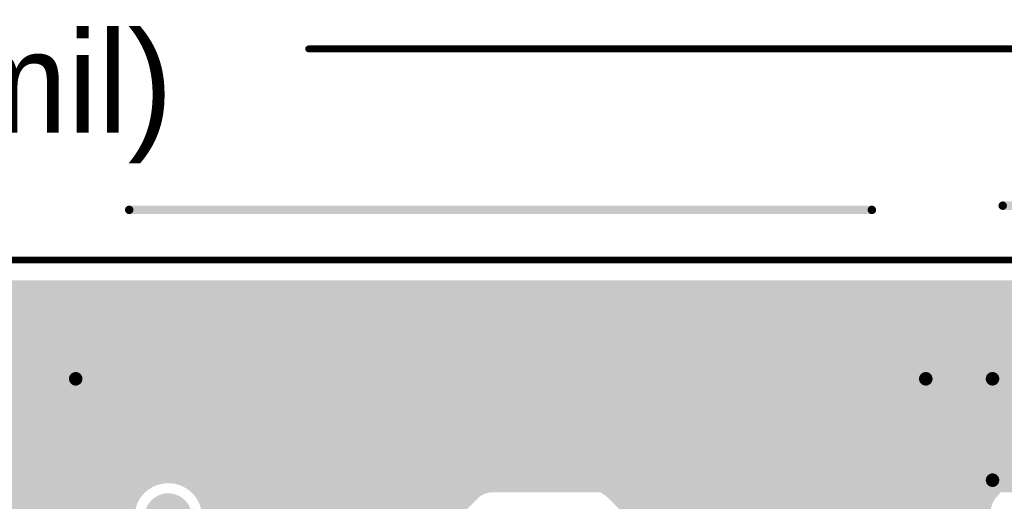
# Model space of a CAD drawing. Extents: x 11.97 to 13.92, y 4.15 to 5.65.
# Tile 49 of 52: x 12.89 to 13.47, y 5.36 to 5.64. Entities that reach past the tile are written whole.
import ezdxf

# ---------------------------------------------------------------- set-up
doc = ezdxf.new("R2010")
doc.units = 0
doc.layers.get('0').update_dxf_attribs({"linetype": 'CONTINUOUS'})
for name, color, linetype in [('BOTTOMLAYER', 5, 'CONTINUOUS'), ('BOTTOMSOLDER', 6, 'CONTINUOUS'), ('KEEPOUTLAYER', 6, 'CONTINUOUS'), ('MECHANICAL1', 6, 'CONTINUOUS'), ('TOPLAYER', 1, 'CONTINUOUS'), ('TOPOVERLAY', 2, 'CONTINUOUS'), ('TOPPASTE', 8, 'CONTINUOUS'), ('TOPSOLDER', 216, 'CONTINUOUS')]:
    doc.layers.add(name, color=color, linetype=linetype)

# ---------------------------------------------------------------- blocks, each defined once
blk = doc.blocks.new('PH2_0_6P_48')
at = {"layer": 'TOPLAYER'}
for points in [[(-0.320993, 0.02969), (-0.261938, 0.02969), (-0.320993, 0.12969), (-0.261938, 0.12969)], [(0.261684, 0.02969), (0.320739, 0.02969), (0.261684, 0.12969), (0.320739, 0.12969)]]:
    blk.add_solid(points, dxfattribs=at)
at = {"layer": 'TOPOVERLAY', "const_width": 0.005}
for points in [[(-0.220254, 0.17969), (0.219746, 0.17969)], [(0.297246, 0.18219), (0.314707, 0.18219)]]:
    blk.add_lwpolyline(points, dxfattribs=at)
at = {"layer": 'TOPOVERLAY', "const_width": 0.0025}
for points in [[(-0.221504, 0.17969, 1), (-0.219004, 0.17969, 1)], [(0.218496, 0.17969, 1), (0.220996, 0.17969, 1)], [(0.295996, 0.18219, 1), (0.298496, 0.18219, 1)]]:
    blk.add_lwpolyline(points, format="xyb", close=True, dxfattribs=at)
at = {"layer": 'TOPPASTE'}
for points in [[(-0.320993, 0.02969), (-0.261938, 0.02969), (-0.320993, 0.12969), (-0.261938, 0.12969)], [(0.261684, 0.02969), (0.320739, 0.02969), (0.261684, 0.12969), (0.320739, 0.12969)]]:
    blk.add_solid(points, dxfattribs=at)
at = {"layer": 'TOPSOLDER'}
for points in [[(-0.324993, 0.02569), (-0.257938, 0.02569), (-0.324993, 0.13369), (-0.257938, 0.13369)], [(0.257684, 0.02569), (0.324739, 0.02569), (0.257684, 0.13369), (0.324739, 0.13369)]]:
    blk.add_solid(points, dxfattribs=at)

msp = doc.modelspace()

# ---------------------------------------------------------------- linework, layer by layer
at = {"layer": 'BOTTOMLAYER', "const_width": 0.01}
for points in [[(11.992, 5.483), (13.683, 5.483)], [(11.992, 5.48), (13.683, 5.48)], [(12.888, 5.368896), (12.888, 5.483)], [(12.896, 5.368896), (12.896, 5.483)], [(12.904, 5.368896), (12.904, 5.483)], [(12.912, 5.368896), (12.912, 5.483)], [(12.92, 5.368896), (12.92, 5.483)], [(12.928, 5.368896), (12.928, 5.483)], [(12.936, 5.368896), (12.936, 5.483)], [(12.944, 5.368896), (12.944, 5.483)], [(12.952, 5.368896), (12.952, 5.483)], [(12.96, 5.368896), (12.96, 5.483)], [(12.968, 5.370854), (12.968, 5.483)], [(12.976, 5.372824), (12.976, 5.483)], [(12.984, 5.372139), (12.984, 5.483)], [(12.992, 5.368537), (12.992, 5.483)], [(13, 5.359575), (13, 5.483)], [(13.008, 5.212749), (13.008, 5.483)], [(13.016, 5.220749), (13.016, 5.483)], [(13.024, 5.228749), (13.024, 5.483)], [(13.032, 5.236749), (13.032, 5.483)], [(13.04, 5.244749), (13.04, 5.483)], [(13.048, 5.252749), (13.048, 5.483)], [(13.056, 5.260749), (13.056, 5.483)], [(13.064, 5.268749), (13.064, 5.483)], [(13.072, 5.276749), (13.072, 5.483)], [(13.08, 5.284749), (13.08, 5.483)], [(13.088, 5.292749), (13.088, 5.483)], [(13.096, 5.300749), (13.096, 5.483)], [(13.104, 5.308749), (13.104, 5.483)], [(13.112, 5.316749), (13.112, 5.483)], [(13.12, 5.324749), (13.12, 5.483)], [(13.128, 5.332749), (13.128, 5.483)], [(13.136, 5.340749), (13.136, 5.483)], [(13.144, 5.348749), (13.144, 5.483)], [(13.152, 5.356749), (13.152, 5.483)], [(13.16, 5.364361), (13.16, 5.483)], [(13.168, 5.367385), (13.168, 5.483)], [(13.176, 5.3675), (13.176, 5.483)], [(13.184, 5.3675), (13.184, 5.483)], [(13.192, 5.3675), (13.192, 5.483)], [(13.2, 5.3675), (13.2, 5.483)], [(13.208, 5.3675), (13.208, 5.483)], [(13.216, 5.3675), (13.216, 5.483)], [(13.224, 5.3675), (13.224, 5.483)], [(13.232, 5.3675), (13.232, 5.483)], [(13.24, 5.3675), (13.24, 5.483)], [(13.248, 5.3675), (13.248, 5.483)], [(13.256, 5.3675), (13.256, 5.483)], [(13.264, 5.3675), (13.264, 5.483)], [(13.272, 5.3675), (13.272, 5.483)], [(13.28, 5.3675), (13.28, 5.483)], [(13.288, 5.3675), (13.288, 5.483)], [(13.296, 5.3675), (13.296, 5.483)], [(13.304, 5.3675), (13.304, 5.483)], [(13.312, 5.3675), (13.312, 5.483)], [(13.32, 5.3675), (13.32, 5.483)], [(13.328, 5.3675), (13.328, 5.483)], [(13.336, 5.3675), (13.336, 5.483)], [(13.344, 5.3675), (13.344, 5.483)], [(13.352, 5.3675), (13.352, 5.483)], [(13.36, 5.3675), (13.36, 5.483)], [(13.368, 5.3675), (13.368, 5.483)], [(13.376, 5.3675), (13.376, 5.483)], [(13.384, 5.3675), (13.384, 5.483)], [(13.392, 5.3675), (13.392, 5.483)], [(13.4, 5.3675), (13.4, 5.483)], [(13.408, 5.3675), (13.408, 5.483)], [(13.416, 5.3675), (13.416, 5.483)], [(13.424, 5.3675), (13.424, 5.483)], [(13.432, 5.3675), (13.432, 5.483)], [(13.44, 5.3675), (13.44, 5.483)], [(13.448, 5.3675), (13.448, 5.483)], [(13.456, 5.3675), (13.456, 5.483)], [(13.464, 5.3675), (13.464, 5.483)], [(13.472, 5.3675), (13.472, 5.483)], [(11.992, 5.472), (13.683, 5.472)], [(11.992, 5.464), (13.683, 5.464)], [(11.992, 5.456), (13.683, 5.456)], [(11.992, 5.448), (13.683, 5.448)], [(11.992, 5.44), (13.529385, 5.44)], [(11.992, 5.432), (13.518361, 5.432)], [(11.992, 5.424), (13.511934, 5.424)], [(11.992, 5.416), (13.507941, 5.416)], [(11.992, 5.408), (13.505717, 5.408)], [(11.992, 5.4), (13.505, 5.4)], [(11.992, 5.392), (13.505717, 5.392)], [(11.992, 5.384), (13.507941, 5.384)], [(11.992, 5.376), (13.511934, 5.376)], [(12.132347, 5.368896), (12.964332, 5.368896)], [(12.992756, 5.368), (13.518361, 5.368)], [(13.17, 5.3675), (13.518875, 5.3675)], [(12.987626, 5.192374), (13.157626, 5.362374)], [(12.99977, 5.36), (13.155251, 5.36)]]:
    msp.add_lwpolyline(points, dxfattribs=at)
at = {"layer": 'BOTTOMLAYER', "const_width": 0.005}
for points in [[(12.8855, 5.483, 1), (12.8905, 5.483, 1)], [(12.8935, 5.483, 1), (12.8985, 5.483, 1)], [(12.9015, 5.483, 1), (12.9065, 5.483, 1)], [(12.9095, 5.483, 1), (12.9145, 5.483, 1)], [(12.9175, 5.483, 1), (12.9225, 5.483, 1)], [(12.9255, 5.483, 1), (12.9305, 5.483, 1)], [(12.9335, 5.483, 1), (12.9385, 5.483, 1)], [(12.9415, 5.483, 1), (12.9465, 5.483, 1)], [(12.9495, 5.483, 1), (12.9545, 5.483, 1)], [(12.9575, 5.483, 1), (12.9625, 5.483, 1)], [(12.9655, 5.483, 1), (12.9705, 5.483, 1)], [(12.9735, 5.483, 1), (12.9785, 5.483, 1)], [(12.9815, 5.483, 1), (12.9865, 5.483, 1)], [(12.9895, 5.483, 1), (12.9945, 5.483, 1)], [(12.9975, 5.483, 1), (13.0025, 5.483, 1)], [(13.0055, 5.483, 1), (13.0105, 5.483, 1)], [(13.0135, 5.483, 1), (13.0185, 5.483, 1)], [(13.0215, 5.483, 1), (13.0265, 5.483, 1)], [(13.0295, 5.483, 1), (13.0345, 5.483, 1)], [(13.0375, 5.483, 1), (13.0425, 5.483, 1)], [(13.0455, 5.483, 1), (13.0505, 5.483, 1)], [(13.0535, 5.483, 1), (13.0585, 5.483, 1)], [(13.0615, 5.483, 1), (13.0665, 5.483, 1)], [(13.0695, 5.483, 1), (13.0745, 5.483, 1)], [(13.0775, 5.483, 1), (13.0825, 5.483, 1)], [(13.0855, 5.483, 1), (13.0905, 5.483, 1)], [(13.0935, 5.483, 1), (13.0985, 5.483, 1)], [(13.1015, 5.483, 1), (13.1065, 5.483, 1)], [(13.1095, 5.483, 1), (13.1145, 5.483, 1)], [(13.1175, 5.483, 1), (13.1225, 5.483, 1)], [(13.1255, 5.483, 1), (13.1305, 5.483, 1)], [(13.1335, 5.483, 1), (13.1385, 5.483, 1)], [(13.1415, 5.483, 1), (13.1465, 5.483, 1)], [(13.1495, 5.483, 1), (13.1545, 5.483, 1)], [(13.1575, 5.483, 1), (13.1625, 5.483, 1)], [(13.1655, 5.483, 1), (13.1705, 5.483, 1)], [(13.1735, 5.483, 1), (13.1785, 5.483, 1)], [(13.1815, 5.483, 1), (13.1865, 5.483, 1)], [(13.1895, 5.483, 1), (13.1945, 5.483, 1)], [(13.1975, 5.483, 1), (13.2025, 5.483, 1)], [(13.2055, 5.483, 1), (13.2105, 5.483, 1)], [(13.2135, 5.483, 1), (13.2185, 5.483, 1)], [(13.2215, 5.483, 1), (13.2265, 5.483, 1)], [(13.2295, 5.483, 1), (13.2345, 5.483, 1)], [(13.2375, 5.483, 1), (13.2425, 5.483, 1)], [(13.2455, 5.483, 1), (13.2505, 5.483, 1)], [(13.2535, 5.483, 1), (13.2585, 5.483, 1)], [(13.2615, 5.483, 1), (13.2665, 5.483, 1)], [(13.2695, 5.483, 1), (13.2745, 5.483, 1)], [(13.2775, 5.483, 1), (13.2825, 5.483, 1)], [(13.2855, 5.483, 1), (13.2905, 5.483, 1)], [(13.2935, 5.483, 1), (13.2985, 5.483, 1)], [(13.3015, 5.483, 1), (13.3065, 5.483, 1)], [(13.3095, 5.483, 1), (13.3145, 5.483, 1)], [(13.3175, 5.483, 1), (13.3225, 5.483, 1)], [(13.3255, 5.483, 1), (13.3305, 5.483, 1)], [(13.3335, 5.483, 1), (13.3385, 5.483, 1)], [(13.3415, 5.483, 1), (13.3465, 5.483, 1)], [(13.3495, 5.483, 1), (13.3545, 5.483, 1)], [(13.3575, 5.483, 1), (13.3625, 5.483, 1)], [(13.3655, 5.483, 1), (13.3705, 5.483, 1)], [(13.3735, 5.483, 1), (13.3785, 5.483, 1)], [(13.3815, 5.483, 1), (13.3865, 5.483, 1)], [(13.3895, 5.483, 1), (13.3945, 5.483, 1)], [(13.3975, 5.483, 1), (13.4025, 5.483, 1)], [(13.4055, 5.483, 1), (13.4105, 5.483, 1)], [(13.4135, 5.483, 1), (13.4185, 5.483, 1)], [(13.4215, 5.483, 1), (13.4265, 5.483, 1)], [(13.4295, 5.483, 1), (13.4345, 5.483, 1)], [(13.4375, 5.483, 1), (13.4425, 5.483, 1)], [(13.4455, 5.483, 1), (13.4505, 5.483, 1)], [(13.4535, 5.483, 1), (13.4585, 5.483, 1)], [(13.4615, 5.483, 1), (13.4665, 5.483, 1)], [(13.4695, 5.483, 1), (13.4745, 5.483, 1)], [(12.8855, 5.368896, 1), (12.8905, 5.368896, 1)], [(12.8935, 5.368896, 1), (12.8985, 5.368896, 1)], [(12.9015, 5.368896, 1), (12.9065, 5.368896, 1)], [(12.9095, 5.368896, 1), (12.9145, 5.368896, 1)], [(12.9175, 5.368896, 1), (12.9225, 5.368896, 1)], [(12.9255, 5.368896, 1), (12.9305, 5.368896, 1)], [(12.9335, 5.368896, 1), (12.9385, 5.368896, 1)], [(12.9415, 5.368896, 1), (12.9465, 5.368896, 1)], [(12.9495, 5.368896, 1), (12.9545, 5.368896, 1)], [(12.9575, 5.368896, 1), (12.9625, 5.368896, 1)], [(12.961832, 5.368896, 1), (12.966831, 5.368896, 1)], [(12.961832, 5.368896, 1), (12.966831, 5.368896, 1)], [(12.9655, 5.370854, 1), (12.9705, 5.370854, 1)], [(12.9735, 5.372824, 1), (12.9785, 5.372824, 1)], [(12.9815, 5.372139, 1), (12.9865, 5.372139, 1)], [(12.9895, 5.368537, 1), (12.9945, 5.368537, 1)], [(12.990256, 5.368, 1), (12.995256, 5.368, 1)], [(13.1675, 5.3675, 1), (13.1725, 5.3675, 1)], [(13.1675, 5.3675, 1), (13.1725, 5.3675, 1)], [(13.1675, 5.3675, 1), (13.1725, 5.3675, 1)], [(13.1735, 5.3675, 1), (13.1785, 5.3675, 1)], [(13.1815, 5.3675, 1), (13.1865, 5.3675, 1)], [(13.1895, 5.3675, 1), (13.1945, 5.3675, 1)], [(13.1975, 5.3675, 1), (13.2025, 5.3675, 1)], [(13.2055, 5.3675, 1), (13.2105, 5.3675, 1)], [(13.2135, 5.3675, 1), (13.2185, 5.3675, 1)], [(13.2215, 5.3675, 1), (13.2265, 5.3675, 1)], [(13.2295, 5.3675, 1), (13.2345, 5.3675, 1)], [(13.2375, 5.3675, 1), (13.2425, 5.3675, 1)], [(13.2455, 5.3675, 1), (13.2505, 5.3675, 1)], [(13.2535, 5.3675, 1), (13.2585, 5.3675, 1)], [(13.2615, 5.3675, 1), (13.2665, 5.3675, 1)], [(13.2695, 5.3675, 1), (13.2745, 5.3675, 1)], [(13.2775, 5.3675, 1), (13.2825, 5.3675, 1)], [(13.2855, 5.3675, 1), (13.2905, 5.3675, 1)], [(13.2935, 5.3675, 1), (13.2985, 5.3675, 1)], [(13.3015, 5.3675, 1), (13.3065, 5.3675, 1)], [(13.3095, 5.3675, 1), (13.3145, 5.3675, 1)], [(13.3175, 5.3675, 1), (13.3225, 5.3675, 1)], [(13.3255, 5.3675, 1), (13.3305, 5.3675, 1)], [(13.3335, 5.3675, 1), (13.3385, 5.3675, 1)], [(13.3415, 5.3675, 1), (13.3465, 5.3675, 1)], [(13.3495, 5.3675, 1), (13.3545, 5.3675, 1)], [(13.3575, 5.3675, 1), (13.3625, 5.3675, 1)], [(13.3655, 5.3675, 1), (13.3705, 5.3675, 1)], [(13.3735, 5.3675, 1), (13.3785, 5.3675, 1)], [(13.3815, 5.3675, 1), (13.3865, 5.3675, 1)], [(13.3895, 5.3675, 1), (13.3945, 5.3675, 1)], [(13.3975, 5.3675, 1), (13.4025, 5.3675, 1)], [(13.4055, 5.3675, 1), (13.4105, 5.3675, 1)], [(13.4135, 5.3675, 1), (13.4185, 5.3675, 1)], [(13.4215, 5.3675, 1), (13.4265, 5.3675, 1)], [(13.4295, 5.3675, 1), (13.4345, 5.3675, 1)], [(13.4375, 5.3675, 1), (13.4425, 5.3675, 1)], [(13.4455, 5.3675, 1), (13.4505, 5.3675, 1)], [(13.4535, 5.3675, 1), (13.4585, 5.3675, 1)], [(13.4615, 5.3675, 1), (13.4665, 5.3675, 1)], [(13.4695, 5.3675, 1), (13.4745, 5.3675, 1)], [(13.155126, 5.362374, 1), (13.160126, 5.362374, 1)], [(13.155126, 5.362374, 1), (13.160126, 5.362374, 1)], [(13.155126, 5.362374, 1), (13.160126, 5.362374, 1)], [(13.1575, 5.364361, 1), (13.1625, 5.364361, 1)], [(13.1655, 5.367385, 1), (13.1705, 5.367385, 1)], [(12.99727, 5.36, 1), (13.00227, 5.36, 1)], [(12.9975, 5.359575, 1), (13.0025, 5.359575, 1)], [(13.1495, 5.356749, 1), (13.1545, 5.356749, 1)], [(13.152751, 5.36, 1), (13.157751, 5.36, 1)]]:
    msp.add_lwpolyline(points, format="xyb", close=True, dxfattribs=at)
at = {"layer": 'BOTTOMLAYER', "const_width": 0.01}
for points in [[(12.964332, 5.368896, -0.594103), (13.002896, 5.347896)], [(13.157626, 5.362374, -0.198912), (13.17, 5.3675)], [(13.157626, 5.362374, -0.198912), (13.17, 5.3675)]]:
    msp.add_lwpolyline(points, format="xyb", dxfattribs=at)
at = {"layer": 'BOTTOMSOLDER', "const_width": 0.014}
for points in [[(13.025, 5.425, 1), (13.039, 5.425, 1)], [(13.169, 5.425, 1), (13.183, 5.425, 1)], [(13.321, 5.425, 1), (13.335, 5.425, 1)], [(12.970896, 5.347896, 1), (12.984896, 5.347896, 1)]]:
    msp.add_lwpolyline(points, format="xyb", close=True, dxfattribs=at)
at = {"layer": 'KEEPOUTLAYER', "const_width": 0.004}
msp.add_lwpolyline([(11.975, 5.5), (13.7, 5.5)], dxfattribs=at)
at = {"layer": 'MECHANICAL1', "const_width": 0.002}
msp.add_lwpolyline([(13.060026, 5.625, 1), (13.062026, 5.625, 1)], format="xyb", close=True, dxfattribs=at)
at = {"layer": 'MECHANICAL1', "const_width": 0.004}
for points in [[(13.061027, 5.625), (13.7, 5.625)], [(11.975, 5.5), (13.7, 5.5)]]:
    msp.add_lwpolyline(points, dxfattribs=at)
at = {"layer": 'TOPLAYER'}
for points, const_width in [([(12.928062, 5.36469), (12.928062, 5.483)], 0.01), ([(12.928062, 5.483), (13.421684, 5.483)], 0.01), ([(12.928062, 5.48), (13.421684, 5.48)], 0.01), ([(12.936, 5.167436), (12.936, 5.483)], 0.01), ([(12.944, 5.321993), (12.944, 5.483)], 0.01), ([(12.952, 5.321993), (12.952, 5.483)], 0.01), ([(12.96, 5.365353), (12.96, 5.483)], 0.01), ([(12.968, 5.370854), (12.968, 5.483)], 0.01), ([(12.976, 5.372824), (12.976, 5.483)], 0.01), ([(12.984, 5.372139), (12.984, 5.483)], 0.01), ([(12.992, 5.368896), (12.992, 5.483)], 0.01), ([(13, 5.368896), (13, 5.483)], 0.01), ([(13.008, 5.368896), (13.008, 5.483)], 0.01), ([(13.016, 5.368896), (13.016, 5.483)], 0.01), ([(13.024, 5.368896), (13.024, 5.483)], 0.01), ([(13.032, 5.368896), (13.032, 5.483)], 0.01), ([(13.04, 5.368896), (13.04, 5.483)], 0.01), ([(13.048, 5.368896), (13.048, 5.483)], 0.01), ([(13.056, 5.368896), (13.056, 5.483)], 0.01), ([(13.064, 5.368896), (13.064, 5.483)], 0.01), ([(13.072, 5.368896), (13.072, 5.483)], 0.01), ([(13.08, 5.368896), (13.08, 5.483)], 0.01), ([(13.088, 5.368896), (13.088, 5.483)], 0.01), ([(13.096, 5.368896), (13.096, 5.483)], 0.01), ([(13.104, 5.368896), (13.104, 5.483)], 0.01), ([(13.112, 5.368896), (13.112, 5.483)], 0.01), ([(13.12, 5.368896), (13.12, 5.483)], 0.01), ([(13.128, 5.368896), (13.128, 5.483)], 0.01), ([(13.136, 5.368896), (13.136, 5.483)], 0.01), ([(13.144, 5.368896), (13.144, 5.483)], 0.01), ([(13.152, 5.368896), (13.152, 5.483)], 0.01), ([(13.16, 5.368896), (13.16, 5.483)], 0.01), ([(13.168, 5.368896), (13.168, 5.483)], 0.01), ([(13.176, 5.368896), (13.176, 5.483)], 0.01), ([(13.184, 5.368896), (13.184, 5.483)], 0.01), ([(13.192, 5.368896), (13.192, 5.483)], 0.01), ([(13.2, 5.368896), (13.2, 5.483)], 0.01), ([(13.208, 5.368896), (13.208, 5.483)], 0.01), ([(13.216, 5.368896), (13.216, 5.483)], 0.01), ([(13.224, 5.368896), (13.224, 5.483)], 0.01), ([(13.232, 5.368317), (13.232, 5.483)], 0.01), ([(13.24, 5.36447), (13.24, 5.483)], 0.01), ([(13.248, 5.356698), (13.248, 5.483)], 0.01), ([(13.256, 5.348698), (13.256, 5.483)], 0.01), ([(13.264, 5.340698), (13.264, 5.483)], 0.01), ([(13.272, 5.321993), (13.272, 5.483)], 0.01), ([(13.28, 5.321993), (13.28, 5.483)], 0.01), ([(13.288, 5.321993), (13.288, 5.483)], 0.01), ([(13.296, 5.321993), (13.296, 5.483)], 0.01), ([(13.304, 5.321993), (13.304, 5.483)], 0.01), ([(13.312, 5.321993), (13.312, 5.483)], 0.01), ([(13.32, 5.321993), (13.32, 5.483)], 0.01), ([(13.328, 5.0425), (13.328, 5.483)], 0.01), ([(13.336, 5.0425), (13.336, 5.483)], 0.01), ([(13.344, 5.321993), (13.344, 5.483)], 0.01), ([(13.352, 5.321993), (13.352, 5.483)], 0.01), ([(13.36, 5.321993), (13.36, 5.483)], 0.01), ([(13.368, 5.321993), (13.368, 5.483)], 0.01), ([(13.376, 5.321993), (13.376, 5.483)], 0.01), ([(13.384, 5.321993), (13.384, 5.483)], 0.01), ([(13.392, 5.321993), (13.392, 5.483)], 0.01), ([(13.4, 5.321993), (13.4, 5.483)], 0.01), ([(13.408, 5.099387), (13.408, 5.483)], 0.01), ([(13.416, 5.097198), (13.416, 5.483)], 0.01), ([(13.421684, 5.36469), (13.421684, 5.483)], 0.01), ([(12.928062, 5.472), (13.421684, 5.472)], 0.01), ([(12.928062, 5.464), (13.421684, 5.464)], 0.01), ([(12.928062, 5.456), (13.421684, 5.456)], 0.01), ([(12.928062, 5.448), (13.421684, 5.448)], 0.01), ([(12.928062, 5.44), (13.421684, 5.44)], 0.01), ([(12.928062, 5.432), (13.421684, 5.432)], 0.01), ([(12.883534, 5.42969), (12.923062, 5.42969)], 0.008), ([(13.426684, 5.42969), (13.466212, 5.42969)], 0.008), ([(13.466212, 5.36969), (13.466212, 5.42969)], 0.008), ([(13.466212, 5.42969), (13.505739, 5.42969)], 0.008), ([(12.928062, 5.424), (13.421684, 5.424)], 0.01), ([(12.928062, 5.416), (13.421684, 5.416)], 0.01), ([(12.928062, 5.408), (13.421684, 5.408)], 0.01), ([(12.928062, 5.4), (13.421684, 5.4)], 0.01), ([(12.928062, 5.392), (13.421684, 5.392)], 0.01), ([(12.928062, 5.384), (13.421684, 5.384)], 0.01), ([(12.928062, 5.376), (13.421684, 5.376)], 0.01), ([(12.928062, 5.368), (12.963036, 5.368)], 0.01), ([(12.99146, 5.368896), (13.227104, 5.368896)], 0.01), ([(13.233173, 5.368), (13.421684, 5.368)], 0.01), ([(12.839007, 5.36469), (12.928062, 5.36469)], 0.01), ([(12.888, 5.188158), (12.888, 5.36469)], 0.01), ([(12.896, 5.1898), (12.896, 5.36469)], 0.01), ([(12.904, 5.1898), (12.904, 5.36469)], 0.01), ([(12.912, 5.188158), (12.912, 5.36469)], 0.01), ([(12.92, 5.184641), (12.92, 5.36469)], 0.01), ([(12.928, 5.178566), (12.928, 5.36469)], 0.01), ([(13.241989, 5.36271), (13.264814, 5.339885)], 0.01), ([(13.421684, 5.36469), (13.466406, 5.36469)], 0.01), ([(13.424, 5.099754), (13.424, 5.36469)], 0.01), ([(13.432, 5.099592), (13.432, 5.36469)], 0.01), ([(13.44, 5.096651), (13.44, 5.36469)], 0.01), ([(13.448, 5.09333), (13.448, 5.36469)], 0.01), ([(13.456, 5.098324), (13.456, 5.36469)], 0.01), ([(12.145, 5.36), (12.956021, 5.36)], 0.01), ([(13.244698, 5.36), (13.46268, 5.36)], 0.01)]:
    msp.add_lwpolyline(points, dxfattribs=dict(at, const_width=const_width))
for points, const_width in [([(12.925562, 5.483, 1), (12.930562, 5.483, 1)], 0.005), ([(12.925562, 5.483, 1), (12.930562, 5.483, 1)], 0.005), ([(12.925562, 5.48, 1), (12.930562, 5.48, 1)], 0.005), ([(12.9335, 5.483, 1), (12.9385, 5.483, 1)], 0.005), ([(12.9415, 5.483, 1), (12.9465, 5.483, 1)], 0.005), ([(12.9495, 5.483, 1), (12.9545, 5.483, 1)], 0.005), ([(12.9575, 5.483, 1), (12.9625, 5.483, 1)], 0.005), ([(12.9655, 5.483, 1), (12.9705, 5.483, 1)], 0.005), ([(12.9735, 5.483, 1), (12.9785, 5.483, 1)], 0.005), ([(12.9815, 5.483, 1), (12.9865, 5.483, 1)], 0.005), ([(12.9895, 5.483, 1), (12.9945, 5.483, 1)], 0.005), ([(12.9975, 5.483, 1), (13.0025, 5.483, 1)], 0.005), ([(13.0055, 5.483, 1), (13.0105, 5.483, 1)], 0.005), ([(13.0135, 5.483, 1), (13.0185, 5.483, 1)], 0.005), ([(13.0215, 5.483, 1), (13.0265, 5.483, 1)], 0.005), ([(13.0295, 5.483, 1), (13.0345, 5.483, 1)], 0.005), ([(13.0375, 5.483, 1), (13.0425, 5.483, 1)], 0.005), ([(13.0455, 5.483, 1), (13.0505, 5.483, 1)], 0.005), ([(13.0535, 5.483, 1), (13.0585, 5.483, 1)], 0.005), ([(13.0615, 5.483, 1), (13.0665, 5.483, 1)], 0.005), ([(13.0695, 5.483, 1), (13.0745, 5.483, 1)], 0.005), ([(13.0775, 5.483, 1), (13.0825, 5.483, 1)], 0.005), ([(13.0855, 5.483, 1), (13.0905, 5.483, 1)], 0.005), ([(13.0935, 5.483, 1), (13.0985, 5.483, 1)], 0.005), ([(13.1015, 5.483, 1), (13.1065, 5.483, 1)], 0.005), ([(13.1095, 5.483, 1), (13.1145, 5.483, 1)], 0.005), ([(13.1175, 5.483, 1), (13.1225, 5.483, 1)], 0.005), ([(13.1255, 5.483, 1), (13.1305, 5.483, 1)], 0.005), ([(13.1335, 5.483, 1), (13.1385, 5.483, 1)], 0.005), ([(13.1415, 5.483, 1), (13.1465, 5.483, 1)], 0.005), ([(13.1495, 5.483, 1), (13.1545, 5.483, 1)], 0.005), ([(13.1575, 5.483, 1), (13.1625, 5.483, 1)], 0.005), ([(13.1655, 5.483, 1), (13.1705, 5.483, 1)], 0.005), ([(13.1735, 5.483, 1), (13.1785, 5.483, 1)], 0.005), ([(13.1815, 5.483, 1), (13.1865, 5.483, 1)], 0.005), ([(13.1895, 5.483, 1), (13.1945, 5.483, 1)], 0.005), ([(13.1975, 5.483, 1), (13.2025, 5.483, 1)], 0.005), ([(13.2055, 5.483, 1), (13.2105, 5.483, 1)], 0.005), ([(13.2135, 5.483, 1), (13.2185, 5.483, 1)], 0.005), ([(13.2215, 5.483, 1), (13.2265, 5.483, 1)], 0.005), ([(13.2295, 5.483, 1), (13.2345, 5.483, 1)], 0.005), ([(13.2375, 5.483, 1), (13.2425, 5.483, 1)], 0.005), ([(13.2455, 5.483, 1), (13.2505, 5.483, 1)], 0.005), ([(13.2535, 5.483, 1), (13.2585, 5.483, 1)], 0.005), ([(13.2615, 5.483, 1), (13.2665, 5.483, 1)], 0.005), ([(13.2695, 5.483, 1), (13.2745, 5.483, 1)], 0.005), ([(13.2775, 5.483, 1), (13.2825, 5.483, 1)], 0.005), ([(13.2855, 5.483, 1), (13.2905, 5.483, 1)], 0.005), ([(13.2935, 5.483, 1), (13.2985, 5.483, 1)], 0.005), ([(13.3015, 5.483, 1), (13.3065, 5.483, 1)], 0.005), ([(13.3095, 5.483, 1), (13.3145, 5.483, 1)], 0.005), ([(13.3175, 5.483, 1), (13.3225, 5.483, 1)], 0.005), ([(13.3255, 5.483, 1), (13.3305, 5.483, 1)], 0.005), ([(13.3335, 5.483, 1), (13.3385, 5.483, 1)], 0.005), ([(13.3415, 5.483, 1), (13.3465, 5.483, 1)], 0.005), ([(13.3495, 5.483, 1), (13.3545, 5.483, 1)], 0.005), ([(13.3575, 5.483, 1), (13.3625, 5.483, 1)], 0.005), ([(13.3655, 5.483, 1), (13.3705, 5.483, 1)], 0.005), ([(13.3735, 5.483, 1), (13.3785, 5.483, 1)], 0.005), ([(13.3815, 5.483, 1), (13.3865, 5.483, 1)], 0.005), ([(13.3895, 5.483, 1), (13.3945, 5.483, 1)], 0.005), ([(13.3975, 5.483, 1), (13.4025, 5.483, 1)], 0.005), ([(13.4055, 5.483, 1), (13.4105, 5.483, 1)], 0.005), ([(13.4135, 5.483, 1), (13.4185, 5.483, 1)], 0.005), ([(13.419184, 5.483, 1), (13.424184, 5.483, 1)], 0.005), ([(13.419184, 5.483, 1), (13.424184, 5.483, 1)], 0.005), ([(13.419184, 5.48, 1), (13.424184, 5.48, 1)], 0.005), ([(12.925562, 5.472, 1), (12.930562, 5.472, 1)], 0.005), ([(13.419184, 5.472, 1), (13.424184, 5.472, 1)], 0.005), ([(12.925562, 5.464, 1), (12.930562, 5.464, 1)], 0.005), ([(13.419184, 5.464, 1), (13.424184, 5.464, 1)], 0.005), ([(12.925562, 5.456, 1), (12.930562, 5.456, 1)], 0.005), ([(13.419184, 5.456, 1), (13.424184, 5.456, 1)], 0.005), ([(12.925562, 5.448, 1), (12.930562, 5.448, 1)], 0.005), ([(13.419184, 5.448, 1), (13.424184, 5.448, 1)], 0.005), ([(12.925562, 5.44, 1), (12.930562, 5.44, 1)], 0.005), ([(13.419184, 5.44, 1), (13.424184, 5.44, 1)], 0.005), ([(12.925562, 5.432, 1), (12.930562, 5.432, 1)], 0.005), ([(13.419184, 5.432, 1), (13.424184, 5.432, 1)], 0.005), ([(12.921062, 5.42969, 1), (12.925062, 5.42969, 1)], 0.004), ([(13.424684, 5.42969, 1), (13.428684, 5.42969, 1)], 0.004), ([(13.464212, 5.42969, 1), (13.468212, 5.42969, 1)], 0.004), ([(13.464212, 5.42969, 1), (13.468212, 5.42969, 1)], 0.004), ([(13.464212, 5.42969, 1), (13.468212, 5.42969, 1)], 0.004), ([(12.925562, 5.424, 1), (12.930562, 5.424, 1)], 0.005), ([(13.419184, 5.424, 1), (13.424184, 5.424, 1)], 0.005), ([(12.925562, 5.416, 1), (12.930562, 5.416, 1)], 0.005), ([(13.419184, 5.416, 1), (13.424184, 5.416, 1)], 0.005), ([(12.925562, 5.408, 1), (12.930562, 5.408, 1)], 0.005), ([(13.419184, 5.408, 1), (13.424184, 5.408, 1)], 0.005), ([(12.925562, 5.4, 1), (12.930562, 5.4, 1)], 0.005), ([(13.419184, 5.4, 1), (13.424184, 5.4, 1)], 0.005), ([(12.925562, 5.392, 1), (12.930562, 5.392, 1)], 0.005), ([(13.419184, 5.392, 1), (13.424184, 5.392, 1)], 0.005), ([(12.925562, 5.384, 1), (12.930562, 5.384, 1)], 0.005), ([(13.419184, 5.384, 1), (13.424184, 5.384, 1)], 0.005), ([(12.925562, 5.376, 1), (12.930562, 5.376, 1)], 0.005), ([(13.419184, 5.376, 1), (13.424184, 5.376, 1)], 0.005), ([(12.925562, 5.368, 1), (12.930562, 5.368, 1)], 0.005), ([(12.960536, 5.368, 1), (12.965536, 5.368, 1)], 0.005), ([(12.9655, 5.370854, 1), (12.9705, 5.370854, 1)], 0.005), ([(12.9735, 5.372824, 1), (12.9785, 5.372824, 1)], 0.005), ([(12.9815, 5.372139, 1), (12.9865, 5.372139, 1)], 0.005), ([(12.98896, 5.368896, 1), (12.99396, 5.368896, 1)], 0.005), ([(12.98896, 5.368896, 1), (12.99396, 5.368896, 1)], 0.005), ([(12.9895, 5.368896, 1), (12.9945, 5.368896, 1)], 0.005), ([(12.9975, 5.368896, 1), (13.0025, 5.368896, 1)], 0.005), ([(13.0055, 5.368896, 1), (13.0105, 5.368896, 1)], 0.005), ([(13.0135, 5.368896, 1), (13.0185, 5.368896, 1)], 0.005), ([(13.0215, 5.368896, 1), (13.0265, 5.368896, 1)], 0.005), ([(13.0295, 5.368896, 1), (13.0345, 5.368896, 1)], 0.005), ([(13.0375, 5.368896, 1), (13.0425, 5.368896, 1)], 0.005), ([(13.0455, 5.368896, 1), (13.0505, 5.368896, 1)], 0.005), ([(13.0535, 5.368896, 1), (13.0585, 5.368896, 1)], 0.005), ([(13.0615, 5.368896, 1), (13.0665, 5.368896, 1)], 0.005), ([(13.0695, 5.368896, 1), (13.0745, 5.368896, 1)], 0.005), ([(13.0775, 5.368896, 1), (13.0825, 5.368896, 1)], 0.005), ([(13.0855, 5.368896, 1), (13.0905, 5.368896, 1)], 0.005), ([(13.0935, 5.368896, 1), (13.0985, 5.368896, 1)], 0.005), ([(13.1015, 5.368896, 1), (13.1065, 5.368896, 1)], 0.005), ([(13.1095, 5.368896, 1), (13.1145, 5.368896, 1)], 0.005), ([(13.1175, 5.368896, 1), (13.1225, 5.368896, 1)], 0.005), ([(13.1255, 5.368896, 1), (13.1305, 5.368896, 1)], 0.005), ([(13.1335, 5.368896, 1), (13.1385, 5.368896, 1)], 0.005), ([(13.1415, 5.368896, 1), (13.1465, 5.368896, 1)], 0.005), ([(13.1495, 5.368896, 1), (13.1545, 5.368896, 1)], 0.005), ([(13.1575, 5.368896, 1), (13.1625, 5.368896, 1)], 0.005), ([(13.1655, 5.368896, 1), (13.1705, 5.368896, 1)], 0.005), ([(13.1735, 5.368896, 1), (13.1785, 5.368896, 1)], 0.005), ([(13.1815, 5.368896, 1), (13.1865, 5.368896, 1)], 0.005), ([(13.1895, 5.368896, 1), (13.1945, 5.368896, 1)], 0.005), ([(13.1975, 5.368896, 1), (13.2025, 5.368896, 1)], 0.005), ([(13.2055, 5.368896, 1), (13.2105, 5.368896, 1)], 0.005), ([(13.2135, 5.368896, 1), (13.2185, 5.368896, 1)], 0.005), ([(13.2215, 5.368896, 1), (13.2265, 5.368896, 1)], 0.005), ([(13.224604, 5.368896, 1), (13.229604, 5.368896, 1)], 0.005), ([(13.224604, 5.368896, 1), (13.229604, 5.368896, 1)], 0.005), ([(13.224604, 5.368896, 1), (13.229604, 5.368896, 1)], 0.005), ([(13.2295, 5.368317, 1), (13.2345, 5.368317, 1)], 0.005), ([(13.230673, 5.368, 1), (13.235673, 5.368, 1)], 0.005), ([(13.419184, 5.368, 1), (13.424184, 5.368, 1)], 0.005), ([(13.464212, 5.36969, 1), (13.468212, 5.36969, 1)], 0.004), ([(12.8855, 5.36469, 1), (12.8905, 5.36469, 1)], 0.005), ([(12.8935, 5.36469, 1), (12.8985, 5.36469, 1)], 0.005), ([(12.9015, 5.36469, 1), (12.9065, 5.36469, 1)], 0.005), ([(12.9095, 5.36469, 1), (12.9145, 5.36469, 1)], 0.005), ([(12.9175, 5.36469, 1), (12.9225, 5.36469, 1)], 0.005), ([(12.9255, 5.36469, 1), (12.9305, 5.36469, 1)], 0.005), ([(12.925562, 5.36469, 1), (12.930562, 5.36469, 1)], 0.005), ([(12.925562, 5.36469, 1), (12.930562, 5.36469, 1)], 0.005), ([(12.9575, 5.365353, 1), (12.9625, 5.365353, 1)], 0.005), ([(13.2375, 5.36447, 1), (13.2425, 5.36447, 1)], 0.005), ([(13.239453, 5.362745, 1), (13.244453, 5.362745, 1)], 0.005), ([(13.239489, 5.36271, 1), (13.244489, 5.36271, 1)], 0.005), ([(13.239489, 5.36271, 1), (13.244489, 5.36271, 1)], 0.005), ([(13.419184, 5.36469, 1), (13.424184, 5.36469, 1)], 0.005), ([(13.419184, 5.36469, 1), (13.424184, 5.36469, 1)], 0.005), ([(13.4215, 5.36469, 1), (13.4265, 5.36469, 1)], 0.005), ([(13.4295, 5.36469, 1), (13.4345, 5.36469, 1)], 0.005), ([(13.4375, 5.36469, 1), (13.4425, 5.36469, 1)], 0.005), ([(13.4455, 5.36469, 1), (13.4505, 5.36469, 1)], 0.005), ([(13.4535, 5.36469, 1), (13.4585, 5.36469, 1)], 0.005), ([(13.463358, 5.364142, 1), (13.468358, 5.364142, 1)], 0.005), ([(13.46339, 5.364174, 1), (13.46839, 5.364174, 1)], 0.005), ([(13.463906, 5.36469, 1), (13.468906, 5.36469, 1)], 0.005), ([(12.953521, 5.36, 1), (12.958521, 5.36, 1)], 0.005), ([(13.242198, 5.36, 1), (13.247198, 5.36, 1)], 0.005), ([(13.2455, 5.356698, 1), (13.2505, 5.356698, 1)], 0.005), ([(13.46018, 5.36, 1), (13.465179, 5.36, 1)], 0.005)]:
    msp.add_lwpolyline(points, format="xyb", close=True, dxfattribs=dict(at, const_width=const_width))
at = {"layer": 'TOPLAYER', "const_width": 0.01}
for points in [[(12.956896, 5.334331, -0.807761), (12.99146, 5.368896)], [(13.227104, 5.368896, -0.198912), (13.241953, 5.362745)], [(13.227104, 5.368896, -0.199534), (13.241989, 5.36271)], [(13.46, 5.35, -0.199496), (13.46589, 5.364174)], [(13.46, 5.35, -0.198912), (13.465858, 5.364142)]]:
    msp.add_lwpolyline(points, format="xyb", dxfattribs=at)
at = {"layer": 'TOPSOLDER', "const_width": 0.014}
for points in [[(13.025, 5.425, 1), (13.039, 5.425, 1)], [(13.169, 5.425, 1), (13.183, 5.425, 1)], [(13.321, 5.425, 1), (13.335, 5.425, 1)], [(12.970896, 5.347896, 1), (12.984896, 5.347896, 1)]]:
    msp.add_lwpolyline(points, format="xyb", close=True, dxfattribs=at)

# ---------------------------------------------------------------- block references
at = {"rotation": 360}
msp.add_blockref('PH2_0_6P_48', (13.175, 5.35), dxfattribs=at)

# ---------------------------------------------------------------- texts
at = {"layer": 'MECHANICAL1'}
msp.add_text('1725 (mil)', height=0.06, dxfattribs=at).set_placement((12.623973, 5.575296))

doc.saveas('drawing.dxf')
